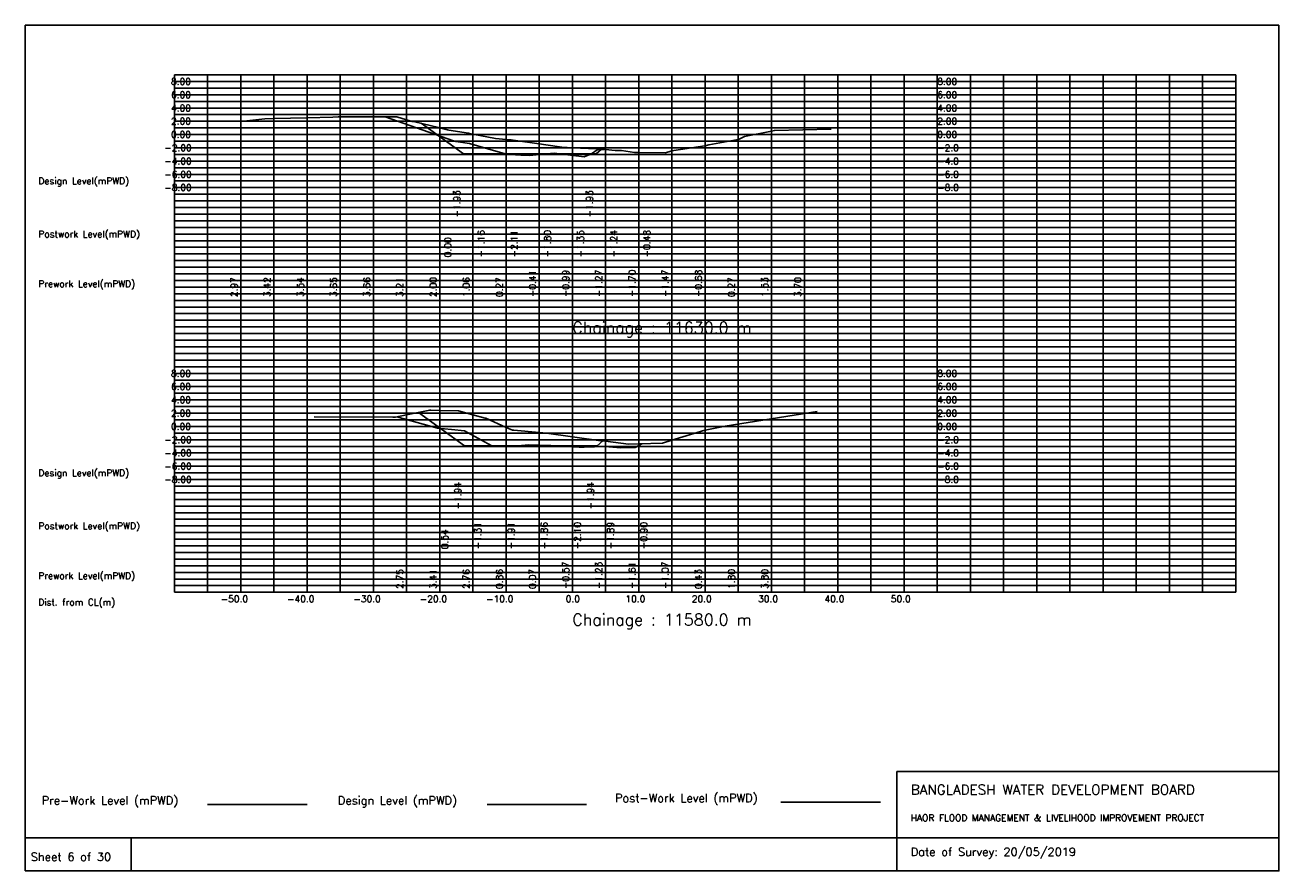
# Model space of a CAD drawing. Extents: x 0 to 189, y 0 to 128.
import ezdxf

# ---------------------------------------------------------------- set-up
doc = ezdxf.new("R2010")
doc.units = 0
doc.header["$MEASUREMENT"] = 0
doc.linetypes.add('1-1', pattern=[0])
for name, color, linetype in [('P1', 7, 'CONTINUOUS'), ('P15', 8, 'CONTINUOUS'), ('P2', 3, 'CONTINUOUS'), ('P3', 1, 'CONTINUOUS'), ('P6', 4, 'CONTINUOUS')]:
    doc.layers.add(name, color=color, linetype=linetype)
doc.styles.add('ROMAN_SIMPLEX', font='ROMANS')

msp = doc.modelspace()

# ---------------------------------------------------------------- linework, layer by layer
at = {"layer": 'P1'}
for p, q in [((0, 127.5), (0, 5)), ((0, 127.5), (189, 127.5)), ((189, 127.5), (189, 5)), ((131.4, 15), (131.4, 0)), ((131.4, 15), (189, 15)), ((16, 5), (16, 0))]:
    msp.add_line(p, q, dxfattribs=at)
at = {"layer": 'P1', "linetype": '1-1'}
msp.add_lwpolyline([(0, 0), (189, 0), (189, 5), (0, 5), (0, 0)], dxfattribs=at)
at = {"layer": 'P15', "linetype": '1-1'}
for points in [[(22.5, 120), (182.5, 120)], [(22.5, 42), (22.5, 120)], [(27.5, 42), (27.5, 120)], [(32.5, 42), (32.5, 120)], [(37.5, 42), (37.5, 120)], [(42.5, 42), (42.5, 120)], [(47.5, 42), (47.5, 120)], [(52.5, 42), (52.5, 120)], [(57.5, 42), (57.5, 120)], [(62.5, 42), (62.5, 120)], [(67.5, 42), (67.5, 120)], [(72.5, 42), (72.5, 120)], [(77.5, 42), (77.5, 120)], [(82.5, 42), (82.5, 120)], [(87.5, 42), (87.5, 120)], [(92.5, 42), (92.5, 120)], [(97.5, 42), (97.5, 120)], [(102.5, 42), (102.5, 120)], [(107.5, 42), (107.5, 120)], [(112.5, 42), (112.5, 120)], [(117.5, 42), (117.5, 120)], [(122.5, 42), (122.5, 120)], [(127.5, 42), (127.5, 120)], [(132.5, 42), (132.5, 120)], [(137.5, 42), (137.5, 120)], [(142.5, 42), (142.5, 120)], [(147.5, 42), (147.5, 120)], [(152.5, 42), (152.5, 120)], [(157.5, 42), (157.5, 120)], [(162.5, 42), (162.5, 120)], [(167.5, 42), (167.5, 120)], [(172.5, 42), (172.5, 120)], [(177.5, 42), (177.5, 120)], [(182.5, 42), (182.5, 120)], [(22.5, 119), (182.5, 119)], [(22.5, 118), (182.5, 118)], [(22.5, 117), (182.5, 117)], [(22.5, 116), (182.5, 116)], [(22.5, 115), (182.5, 115)], [(22.5, 114), (182.5, 114)], [(22.5, 113), (182.5, 113)], [(22.5, 112), (182.5, 112)], [(22.5, 111), (182.5, 111)], [(22.5, 110), (182.5, 110)], [(22.5, 109), (182.5, 109)], [(22.5, 108), (182.5, 108)], [(22.5, 107), (182.5, 107)], [(22.5, 106), (182.5, 106)], [(22.5, 105), (182.5, 105)], [(22.5, 104), (182.5, 104)], [(22.5, 103), (182.5, 103)], [(22.5, 102), (182.5, 102)], [(22.5, 101), (182.5, 101)], [(22.5, 100), (182.5, 100)], [(22.5, 99), (182.5, 99)], [(22.5, 98), (182.5, 98)], [(22.5, 97), (182.5, 97)], [(22.5, 96), (182.5, 96)], [(22.5, 95), (182.5, 95)], [(22.5, 94), (182.5, 94)], [(22.5, 93), (182.5, 93)], [(22.5, 92), (182.5, 92)], [(22.5, 91), (182.5, 91)], [(22.5, 90), (182.5, 90)], [(22.5, 89), (182.5, 89)], [(22.5, 88), (182.5, 88)], [(22.5, 87), (182.5, 87)], [(22.5, 86), (182.5, 86)], [(22.5, 85), (182.5, 85)], [(22.5, 84), (182.5, 84)], [(22.5, 83), (182.5, 83)], [(22.5, 82), (182.5, 82)], [(22.5, 81), (182.5, 81)], [(22.5, 80), (182.5, 80)], [(22.5, 79), (182.5, 79)], [(22.5, 78), (182.5, 78)], [(22.5, 77), (182.5, 77)], [(22.5, 76), (182.5, 76)], [(22.5, 75), (182.5, 75)], [(22.5, 74), (182.5, 74)], [(22.5, 73), (182.5, 73)], [(22.5, 72), (182.5, 72)], [(22.5, 71), (182.5, 71)], [(22.5, 70), (182.5, 70)], [(22.5, 69), (182.5, 69)], [(22.5, 68), (182.5, 68)], [(22.5, 67), (182.5, 67)], [(22.5, 66), (182.5, 66)], [(22.5, 65), (182.5, 65)], [(22.5, 64), (182.5, 64)], [(22.5, 63), (182.5, 63)], [(22.5, 62), (182.5, 62)], [(22.5, 61), (182.5, 61)], [(22.5, 60), (182.5, 60)], [(22.5, 59), (182.5, 59)], [(22.5, 58), (182.5, 58)], [(22.5, 57), (182.5, 57)], [(22.5, 56), (182.5, 56)], [(22.5, 55), (182.5, 55)], [(22.5, 54), (182.5, 54)], [(22.5, 53), (182.5, 53)], [(22.5, 52), (182.5, 52)], [(22.5, 51), (182.5, 51)], [(22.5, 50), (182.5, 50)], [(22.5, 49), (182.5, 49)], [(22.5, 48), (182.5, 48)], [(22.5, 47), (182.5, 47)], [(22.5, 46), (182.5, 46)], [(22.5, 45), (182.5, 45)], [(22.5, 44), (182.5, 44)], [(22.5, 43), (182.5, 43)], [(22.5, 42), (182.5, 42)]]:
    msp.add_lwpolyline(points, dxfattribs=at)
at = {"layer": 'P2'}
msp.add_line((27.5, 10), (42.5, 10), dxfattribs=at)
at = {"layer": 'P2', "linetype": '1-1'}
for points in [[(32.5, 112.97), (36.15, 113.38), (37.5, 113.42), (42.5, 113.54), (46.38, 113.64), (47.18, 113.65), (47.5, 113.65), (52.5, 113.66), (56.06, 113.68), (57.5, 113.21), (58.33, 112.95), (58.56, 112.99), (62.5, 112), (63.68, 111.7), (63.87, 111.67), (66.84, 111.23), (67.05, 111.14), (67.5, 111.06), (70.91, 110.41), (72.5, 110.27), (73.24, 110.21), (73.55, 110.15), (77.5, 109.59), (78.51, 109.45), (80.89, 109.12), (82.5, 109.01), (86.14, 108.86), (87.5, 108.73), (88.94, 108.59), (89.89, 108.59), (91.86, 108.31), (92.5, 108.3), (96.53, 108.26), (97.35, 108.5), (97.5, 108.53), (97.79, 108.59), (102.44, 109.31), (102.5, 109.32), (103.05, 109.43), (107.5, 110.27), (107.63, 110.29), (108.44, 110.69), (112.5, 111.53), (112.95, 111.62), (121.53, 111.79)], [(43.6, 68.47), (55.41, 68.41), (55.86, 68.42), (57.5, 68.75), (61, 69.46), (61.17, 69.43), (62.5, 69.41), (65.33, 69.36), (67.5, 68.76), (69.33, 68.27), (69.45, 68.26), (72.5, 66.86), (73.46, 66.42), (73.66, 66.42), (77.5, 66.07), (78.61, 65.97), (82.5, 65.43), (86.79, 64.85), (87.5, 64.77), (90.98, 64.34), (92.5, 64.39), (96.06, 64.49), (97.5, 64.93), (102.45, 66.42), (102.5, 66.43), (105.55, 67.02), (119.41, 69.25)]]:
    msp.add_lwpolyline(points, dxfattribs=at)
at = {"layer": 'P3'}
msp.add_line((69.65, 10), (84.65, 10), dxfattribs=at)
at = {"layer": 'P3', "linetype": '1-1'}
for points in [[(59.71, 112.7), (66.1, 108.07), (71.1, 108.07), (76.1, 108.07), (81.1, 108.07), (86.1, 108.07), (86.91, 108.78)], [(59.28, 69.11), (66.24, 64.07), (71.24, 64.07), (76.24, 64.07), (81.24, 64.07), (86.24, 64.07), (87.09, 64.82)]]:
    msp.add_lwpolyline(points, dxfattribs=at)
at = {"layer": 'P6'}
msp.add_line((113.92, 10.36), (128.92, 10.36), dxfattribs=at)
at = {"layer": 'P6', "linetype": '1-1'}
for points in [[(54.29, 113.67), (64.6, 110.05), (64.74, 110), (64.92, 109.94), (66.99, 109.63), (69.74, 108.84), (72.73, 107.99), (73.13, 107.97), (74.74, 107.89), (75.98, 107.83), (79.74, 108.2), (84.26, 107.62), (85.38, 108.07), (86.21, 108.71), (87.31, 108.75)], [(56.03, 68.45), (62.15, 66.76), (64.26, 66.54), (66.25, 66.34), (69.26, 64.69), (70.35, 64.09), (74.26, 64.09), (75.92, 64.21), (79.1, 64.15), (79.26, 64.14), (83.53, 63.88), (84.26, 63.9), (87.4, 63.98), (89.78, 63.78), (91.96, 63.83), (92.99, 64.4)]]:
    msp.add_lwpolyline(points, dxfattribs=at)

# ---------------------------------------------------------------- texts
at = {"layer": 'P1', "style": 'ROMAN_SIMPLEX'}
for s, height, rotation, p in [('8.00', 1, 360, (22, 118.5)), ('8.00', 1, 360, (137.5, 118.5)), ('6.00', 1, 360, (22, 116.5)), ('6.00', 1, 360, (137.5, 116.5)), ('4.00', 1, 360, (22, 114.5)), ('4.00', 1, 360, (137.5, 114.5)), ('2.00', 1, 360, (22, 112.5)), ('2.00', 1, 360, (137.5, 112.5)), ('0.00', 1, 360, (22, 110.5)), ('0.00', 1, 360, (137.5, 110.5)), ('-2.00', 1, 360, (21, 108.5)), ('-2.0', 1, 360, (137.5, 108.5)), ('-4.00', 1, 360, (21, 106.5)), ('-4.0', 1, 360, (137.5, 106.5)), ('Design Level(mPWD)', 1, 360, (2, 103.5)), ('-6.00', 1, 360, (21, 104.5)), ('-6.0', 1, 360, (137.5, 104.5)), ('-8.00', 1, 360, (21, 102.5)), ('-8.0', 1, 360, (137.5, 102.5)), ('-1.93', 1, 90, (65.6, 98.5)), ('-1.93', 1, 90, (85.6, 98.5)), ('Postwork Level(mPWD)', 1, 360, (2, 95.5)), ('0.00', 1, 90, (64.24, 92.5)), ('-1.16', 1, 90, (69.24, 92.5)), ('-2.11', 1, 90, (74.24, 92.5)), ('-1.80', 1, 90, (79.24, 92.5)), ('-1.35', 1, 90, (84.24, 92.5)), ('-1.24', 1, 90, (89.24, 92.5)), ('-0.48', 1, 90, (94.24, 92.5)), ('Prework Level(mPWD)', 1, 360, (2, 88)), ('2.97', 1, 90, (32, 86.5)), ('3.42', 1, 90, (37, 86.5)), ('3.54', 1, 90, (42, 86.5)), ('3.65', 1, 90, (47, 86.5)), ('3.66', 1, 90, (52, 86.5)), ('3.21', 1, 90, (57, 86.5)), ('2.00', 1, 90, (62, 86.5)), ('1.06', 1, 90, (67, 86.5)), ('0.27', 1, 90, (72, 86.5)), ('-0.41', 1, 90, (77, 86.5)), ('-0.99', 1, 90, (82, 86.5)), ('-1.27', 1, 90, (87, 86.5)), ('-1.70', 1, 90, (92, 86.5)), ('-1.47', 1, 90, (97, 86.5)), ('-0.68', 1, 90, (102, 86.5)), ('0.27', 1, 90, (107, 86.5)), ('1.53', 1, 90, (112, 86.5)), ('3.70', 1, 90, (117, 86.5)), ('Chainage : 11630.0 m', 1.75, 360, (82.5, 81)), ('8.00', 1, 360, (22, 74.5)), ('8.00', 1, 360, (137.5, 74.5)), ('6.00', 1, 360, (22, 72.5)), ('6.00', 1, 360, (137.5, 72.5)), ('4.00', 1, 360, (22, 70.5)), ('4.00', 1, 360, (137.5, 70.5)), ('2.00', 1, 360, (22, 68.5)), ('2.00', 1, 360, (137.5, 68.5)), ('0.00', 1, 360, (22, 66.5)), ('0.00', 1, 360, (137.5, 66.5)), ('-2.00', 1, 360, (21, 64.5)), ('-2.0', 1, 360, (137.5, 64.5)), ('-4.00', 1, 360, (21, 62.5)), ('-4.0', 1, 360, (137.5, 62.5)), ('Design Level(mPWD)', 1, 360, (2, 59.5)), ('-6.00', 1, 360, (21, 60.5)), ('-6.0', 1, 360, (137.5, 60.5)), ('-8.00', 1, 360, (21, 58.5)), ('-8.0', 1, 360, (137.5, 58.5)), ('-1.94', 1, 90, (65.74, 54.5)), ('-1.94', 1, 90, (85.74, 54.5)), ('Postwork Level(mPWD)', 1, 360, (2, 51.5)), ('0.54', 1, 90, (63.76, 48.5)), ('-1.31', 1, 90, (68.76, 48.5)), ('-1.91', 1, 90, (73.76, 48.5)), ('-1.86', 1, 90, (78.76, 48.5)), ('-2.10', 1, 90, (83.76, 48.5)), ('-1.89', 1, 90, (88.76, 48.5)), ('-0.90', 1, 90, (93.76, 48.5)), ('-0.57', 1, 90, (82, 42.5)), ('-1.23', 1, 90, (87, 42.5)), ('-1.61', 1, 90, (92, 42.5)), ('-1.07', 1, 90, (97, 42.5)), ('Prework Level(mPWD)', 1, 360, (2, 44)), ('2.75', 1, 90, (57, 42.5)), ('3.41', 1, 90, (62, 42.5)), ('2.76', 1, 90, (67, 42.5)), ('0.86', 1, 90, (72, 42.5)), ('0.07', 1, 90, (77, 42.5)), ('0.43', 1, 90, (102, 42.5)), ('1.80', 1, 90, (107, 42.5)), ('3.80', 1, 90, (112, 42.5)), ('Dist. from CL(m)', 1, 360, (2, 40)), ('-50.0', 1, 360, (29.5, 40.5)), ('-40.0', 1, 360, (39.5, 40.5)), ('-30.0', 1, 360, (49.5, 40.5)), ('-20.0', 1, 360, (59.5, 40.5)), ('-10.0', 1, 360, (69.5, 40.5)), ('0.0', 1, 360, (81.5, 40.5)), ('10.0', 1, 360, (90.5, 40.5)), ('20.0', 1, 360, (100.5, 40.5)), ('30.0', 1, 360, (110.5, 40.5)), ('40.0', 1, 360, (120.5, 40.5)), ('50.0', 1, 360, (130.5, 40.5)), ('Chainage : 11580.0 m', 1.75, 360, (82.5, 37)), (' Sheet 6 of 30', 1.25, 360, (0, 1.5))]:
    msp.add_text(s, height=height, rotation=rotation, dxfattribs=at).set_placement(p)
for s, height, p in [('Pre-Work Level (mPWD)', 1.25, (2.5, 10)), ('Design Level (mPWD)', 1.25, (47.15, 10)), ('Post-Work Level (mPWD)', 1.25, (88.92, 10.36)), ('BANGLADESH WATER DEVELOPMENT BOARD', 1.5, (133.5, 11.5)), ('HAOR FLOOD MANAGEMENT & LIVELIHOOD IMPROVEMENT PROJECT', 1, (133.5, 7.5)), ('Date of Survey: 20/05/2019', 1.25, (133.5, 2.25))]:
    msp.add_text(s, height=height, dxfattribs=at).set_placement(p)

doc.saveas('drawing.dxf')
